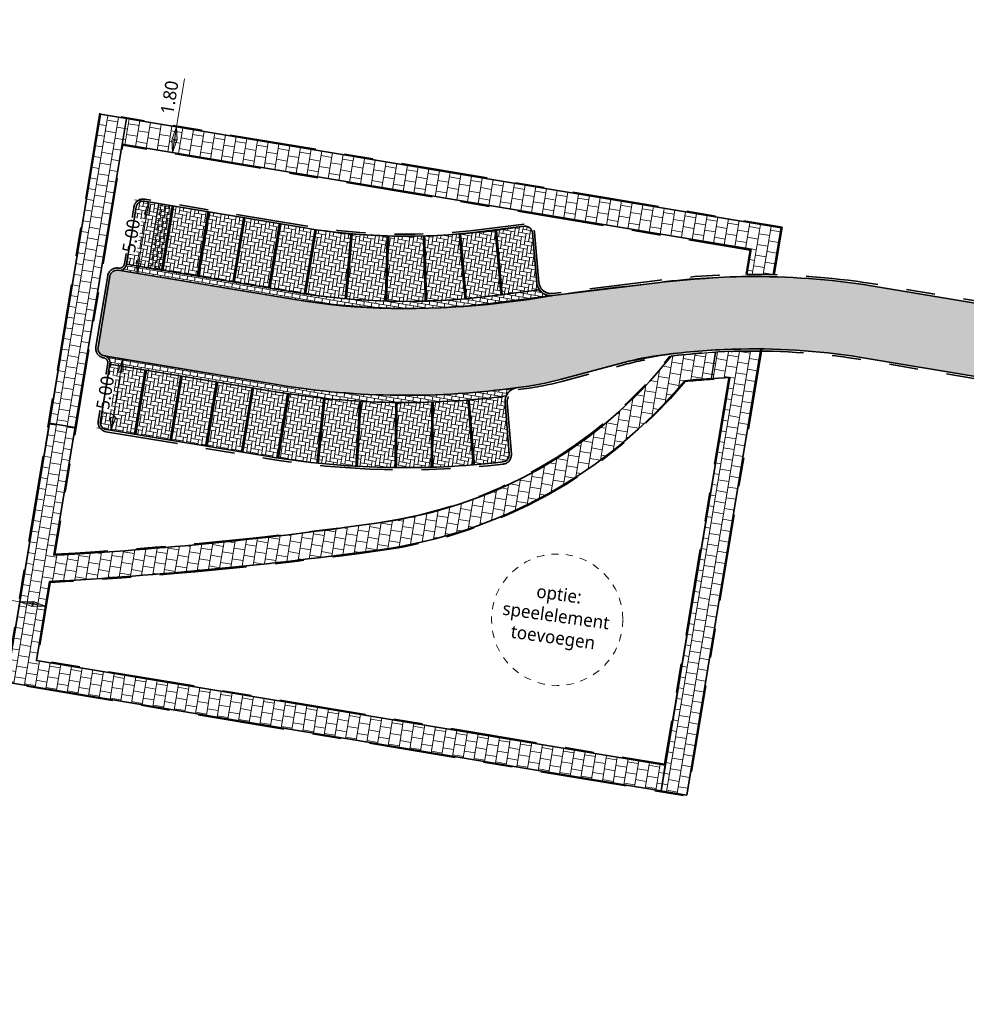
# Model space of a CAD drawing. Header units: metres. Extents: x 253823 to 255319, y 593130 to 593771.
# Tile 18 of 37: x 254110 to 254176, y 593306 to 593374. Entities that reach past the tile are written whole.
import ezdxf

# ---------------------------------------------------------------- set-up
doc = ezdxf.new("R2010")
doc.units = ezdxf.units.M
for name, pattern in [('AL-NAP_LIJN', [15.25, 12, -1.5, 0.25, -1.5]), ('DASHED2', [0.375, 0.25, -0.125]), ('JIS_02_1.0', [2, 1, -1]), ('VH-OPSLUITBAND_60X200', [12, 6, -2, 2, -2]), ('VH-TROTTOIRBAND_130-150', [15, 5, -2, 2, -2, 2, -2])]:
    doc.linetypes.add(name, pattern=pattern)
for name, color, linetype, lineweight in [('00_wadi-hoeveelheid-T', 7, 'Continuous', 9), ('HKB_spelen', 7, 'JIS_02_1.0', 13), ('N-WE-VH-GOOT_BSS-G', 170, 'Continuous', 35), ('N-WE-VH-KANTOPSLUITING_OPSLUITBAND_60X200-G', 150, 'VH-OPSLUITBAND_60X200', 35), ('N-WE-VH-KANTOPSLUITING_TROTTOIRBAND_130 150-G', 210, 'VH-TROTTOIRBAND_130-150', 35), ('N-WE-VH-KANTVERHARDING-G', 2, 'Continuous', 35), ('N-WE-VH-VERHARDING_BETONSTRAATSTEEN-MOLGOOT-GRIJS-A', 252, 'Continuous', 18), ('N-WE-VH-VERHARDING_TEGEL-45MM DIK-A', 252, 'Continuous', 18), ('N-WE-VW-SCHEIDINGSLIJN_PARKEERVAK_GRIJS BSS KF-G', 253, 'DASHED2', 35), ('X-XX-AL-M', 7, 'Continuous', 18), ('X-XX-AL-NAP-G', 7, 'AL-NAP_LIJN', 18)]:
    doc.layers.add(name, color=color, linetype=linetype, lineweight=lineweight)
doc.layers.add('HULPLIJN ARCERING', color=6, linetype='Continuous', plot=False)
doc.layers.add('N01-WE-VH-VERHARDING_BETONSTRAATSTEEN-ROODZWART NUANCE-KEPER-A', color=7, linetype='Continuous', lineweight=18, true_color=0xc63527)
doc.layers.add('N01-WE-VH-VERHARDING_BSS-ROODZWART NUANCE PVAK-ELLEBOOG-A', color=7, linetype='Continuous', lineweight=18, true_color=0xc63527)
doc.styles.add('Roelofs', font='segoeui.ttf', dxfattribs={"height": 1.8})
doc.dimstyles.new('Roelofs Standaard', dxfattribs={"dimtxt": 1.8, "dimasz": 1, "dimexe": 2, "dimexo": 2, "dimgap": 0.7, "dimtad": 1, "dimlfac": -1, "dimzin": 0, "dimdsep": 46, "dimtxsty": 'Roelofs', "dimblk": 'Pijl', "dimcen": 0, "dimdle": 2, "dimclrd": 256, "dimclre": 253, "dimclrt": 256, "dimazin": 0, "dimtfac": 1, "dimtofl": 0, "dimtmove": 0, "dimatfit": 3, "dimldrblk": 'Pijl', "dimfxl": 1, "dimtolj": 1, "dimtzin": 0, "dimlwd": 18, "dimlwe": 18, "dimarcsym": 0})
pattern_1 = [(350.549799, (0.8400776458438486, -1.127445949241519), (0.3020374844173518, 0.2158375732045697), [0.7875, -0.2625]), (260.5497990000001, (0.9262775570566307, -0.6095708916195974), (0.3020374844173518, 0.2158375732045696), [0.7875, -0.2625])]
pattern_2 = [(170.5933907, (254809.8196349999, 593427.3387152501), (-0.8012048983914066, -0.2473776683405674), [0.7499999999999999, -0.7499999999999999]), (260.5933907, (254809.8196349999, 593427.3387152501), (0.7399149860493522, -0.1225798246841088), [])]

# ---------------------------------------------------------------- blocks, each defined once
blk = doc.blocks.new('Pijl')
h = blk.add_hatch(color=256)
h.paths.add_polyline_path([(2.220446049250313e-16, 0), (-1.75, 0.352142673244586), (-1.749922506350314, 1.310063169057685e-14)])
h.paths.add_polyline_path([(-1.749922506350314, 1.310063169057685e-14), (-1.749845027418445, -0.3520757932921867), (0, 0)])
for p, q in [((-1.901878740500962, 1.4210854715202e-14), (0, 0)), ((0, 0), (-1.75, 0.352142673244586)), ((-1.75, 0.352142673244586), (-1.749845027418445, -0.3520757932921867)), ((0, 0), (-1.749845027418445, -0.3520757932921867))]:
    blk.add_line(p, q)
blk = doc.blocks.new('*D238')
at = {"layer": 'Defpoints', "color": 0, "transparency": 16777216}
for p in [(254110.4192996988, 593334.0647764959), (254109.7946251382, 593330.2941228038), (254111.5704211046, 593329.9999312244)]:
    blk.add_point(p, dxfattribs=at)
at = {"layer": 'X-XX-AL-M', "lineweight": 18, "transparency": 16777216}
for p, q in [((254110.4192996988, 593334.0647764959), (254107.1029945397, 593334.6141802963)), ((254111.701819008, 593333.8523047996), (254110.9125763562, 593333.9830566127))]:
    blk.add_line(p, q, dxfattribs=at)
at = {"layer": 'X-XX-AL-M', "color": 253, "lineweight": 18, "transparency": 16777216}
for p, q in [((254109.9580649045, 593331.2806761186), (254110.5827394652, 593335.0513298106)), ((254111.733860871, 593330.9864845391), (254112.3585354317, 593334.7571382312))]:
    blk.add_line(p, q, dxfattribs=at)
at = {"layer": 'X-XX-AL-M', "lineweight": 18, "transparency": 16777216, "xscale": 0.5, "yscale": 0.5, "zscale": 0.5}
for p, rotation in [((254110.4192996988, 593334.0647764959), 170.5933906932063), ((254112.1950956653, 593333.7705849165), 350.5933906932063)]:
    blk.add_blockref('Pijl', p, dxfattribs=dict(at, rotation=rotation))
at = {"layer": 'X-XX-AL-M', "transparency": 16777216, "insert": (254108.6481840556, 593335.1872274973), "char_height": 0.9, "attachment_point": 5, "rotation": 350.59339069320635, "style": 'Roelofs', "bg_fill": 3, "box_fill_scale": 1.1, "bg_fill_color": 256, "bg_fill_true_color": 13158600, "bg_fill_transparency": 0}
blk.add_mtext('\\A1;1.80', dxfattribs=at)
blk = doc.blocks.new('*D239')
at = {"layer": 'Defpoints', "color": 0, "transparency": 16777216}
for p in [(254117.7811664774, 593367.4738717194), (254121.2590250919, 593366.8927409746), (254117.4845094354, 593365.698485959)]:
    blk.add_point(p, dxfattribs=at)
at = {"layer": 'X-XX-AL-M', "lineweight": 18, "transparency": 16777216}
for p, q in [((254121.2590250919, 593366.8927409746), (254121.8130331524, 593370.2082800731)), ((254121.0447727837, 593365.6105179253), (254121.176620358, 593366.3995782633))]:
    blk.add_line(p, q, dxfattribs=at)
at = {"layer": 'X-XX-AL-M', "color": 253, "lineweight": 18, "transparency": 16777216}
for p, q in [((254118.7674919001, 593367.3090622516), (254122.2453505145, 593366.7279315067)), ((254118.470834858, 593365.5336764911), (254121.9486934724, 593364.9525457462))]:
    blk.add_line(p, q, dxfattribs=at)
at = {"layer": 'X-XX-AL-M', "lineweight": 18, "transparency": 16777216, "xscale": 0.5, "yscale": 0.5, "zscale": 0.5}
for p, rotation in [((254121.2590250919, 593366.8927409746), 80.5138337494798), ((254120.9623680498, 593365.1173552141), 260.5138337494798)]:
    blk.add_blockref('Pijl', p, dxfattribs=dict(at, rotation=rotation))
at = {"layer": 'X-XX-AL-M', "transparency": 16777216, "insert": (254120.7705287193, 593368.9318874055), "char_height": 0.9, "attachment_point": 5, "rotation": 80.51383374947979, "style": 'Roelofs', "bg_fill": 3, "box_fill_scale": 1.1, "bg_fill_color": 256, "bg_fill_true_color": 13158600, "bg_fill_transparency": 0}
blk.add_mtext('\\A1;1.80', dxfattribs=at)
blk = doc.blocks.new('*D240')
at = {"layer": 'Defpoints', "color": 0, "transparency": 16777216}
for p in [(254117.5389723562, 593350.8493408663), (254118.2208515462, 593350.7358425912), (254117.399900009, 593345.8036991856)]:
    blk.add_point(p, dxfattribs=at)
at = {"layer": 'X-XX-AL-M', "color": 253, "lineweight": 18, "transparency": 16777216}
for p, q in [((254117.2344228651, 593350.9000328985), (254116.5525436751, 593351.0135311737)), ((254116.4134713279, 593345.967889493), (254115.7315921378, 593346.0813877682))]:
    blk.add_line(p, q, dxfattribs=at)
at = {"layer": 'X-XX-AL-M', "lineweight": 18, "transparency": 16777216}
blk.add_line((254116.8001159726, 593346.4104118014), (254117.4568772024, 593350.3561265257), dxfattribs=at)
at = {"layer": 'X-XX-AL-M', "lineweight": 18, "transparency": 16777216, "xscale": 0.5, "yscale": 0.5, "zscale": 0.5}
for p, rotation in [((254117.5389723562, 593350.8493408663), 80.54979897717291), ((254116.7180208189, 593345.9171974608), 260.5497989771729)]:
    blk.add_blockref('Pijl', p, dxfattribs=dict(at, rotation=rotation))
at = {"layer": 'X-XX-AL-M', "transparency": 16777216, "insert": (254116.3241857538, 593348.5171460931), "char_height": 0.9, "attachment_point": 5, "rotation": 80.54979897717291, "style": 'Roelofs', "bg_fill": 3, "box_fill_scale": 1.1, "bg_fill_color": 256, "bg_fill_true_color": 13158600, "bg_fill_transparency": 0}
blk.add_mtext('\\A1;5.00', dxfattribs=at)
blk = doc.blocks.new('*D241')
at = {"layer": 'Defpoints', "color": 0, "transparency": 16777216}
for p in [(254119.330817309, 593361.7004483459), (254120.0130116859, 593361.5888772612), (254119.2059933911, 593356.6544146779)]:
    blk.add_point(p, dxfattribs=at)
at = {"layer": 'X-XX-AL-M', "color": 253, "lineweight": 18, "transparency": 16777216}
for p, q in [((254119.0261231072, 593361.750280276), (254118.3439287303, 593361.8618513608)), ((254118.2191048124, 593356.8158176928), (254117.5369104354, 593356.9273887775))]:
    blk.add_line(p, q, dxfattribs=at)
at = {"layer": 'X-XX-AL-M', "lineweight": 18, "transparency": 16777216}
blk.add_line((254118.6045005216, 593357.2594300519), (254119.2501158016, 593361.2070040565), dxfattribs=at)
at = {"layer": 'X-XX-AL-M', "lineweight": 18, "transparency": 16777216, "xscale": 0.5, "yscale": 0.5, "zscale": 0.5}
for p, rotation in [((254119.330817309, 593361.7004483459), 80.7116583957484), ((254118.5237990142, 593356.7659857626), 260.7116583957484)]:
    blk.add_blockref('Pijl', p, dxfattribs=dict(at, rotation=rotation))
at = {"layer": 'X-XX-AL-M', "transparency": 16777216, "insert": (254118.1226223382, 593359.3648212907), "char_height": 0.9, "attachment_point": 5, "rotation": 80.7116583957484, "style": 'Roelofs', "bg_fill": 3, "box_fill_scale": 1.1, "bg_fill_color": 256, "bg_fill_true_color": 13158600, "bg_fill_transparency": 0}
blk.add_mtext('\\A1;5.00', dxfattribs=at)

msp = doc.modelspace()

# ---------------------------------------------------------------- hatches: boundary and pattern name
at = {"layer": 'N-WE-VH-VERHARDING_BETONSTRAATSTEEN-MOLGOOT-GRIJS-A'}
h = msp.add_hatch(dxfattribs=at)
h.set_pattern_fill('AVH-BSS_KEIFORMAAT_HALFST-SO', color=256, scale=5, angle=260.5497990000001, pattern_type=2)
h.set_pattern_definition([(260.5497990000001, (254139.0567489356, 593396.589397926), (0.2158375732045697, -0.3020374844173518), [0.2625, -0.2625]), (350.549799, (254139.0567489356, 593396.589397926), (0.04309995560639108, 0.2589375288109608), [])])
edge = h.paths.add_edge_path()
edge.add_line((254142.9415430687, 593354.6925081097), (254147.2727327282, 593355.2300234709))
edge.add_arc((254147.1495741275, 593356.2224104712), 0.9999999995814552, 217.0744296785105, 277.07442970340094, ccw=False)
edge.add_line((254146.351721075, 593355.6195584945), (254142.8799637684, 593355.1887016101))
edge.add_arc((254137.1008815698, 593402.2828705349), 47.4474292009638, 260.6282494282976, 276.99597923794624, ccw=False)
edge.add_line((254129.3745650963, 593355.4687426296), (254117.7941842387, 593357.3962882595))
edge.add_arc((254117.3009698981, 593357.4783834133), 0.5000000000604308, 260.5688529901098, 350.5497989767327, ccw=False)
edge.add_line((254117.21903877, 593356.9851417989), (254129.2924699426, 593354.9755282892))
edge.add_arc((254137.0915095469, 593401.8308906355), 47.49999999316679, 260.5497989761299, 277.0744296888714)
h = msp.add_hatch(dxfattribs=at)
h.set_pattern_fill('AVH-BSS_KEIFORMAAT_HALFST-SO', color=256, scale=5, angle=260.5497990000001, pattern_type=2)
h.set_pattern_definition([(260.5497990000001, (254139.8968265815, 593395.4619519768), (0.2158375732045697, -0.3020374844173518), [0.2625, -0.2625]), (350.549799, (254139.8968265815, 593395.4619519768), (0.04309995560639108, 0.2589375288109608), [])])
edge = h.paths.add_edge_path()
edge.add_arc((254137.1377432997, 593402.9834565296), 54.64474290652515, 260.71521150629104, 278.1080513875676, ccw=False)
edge.add_line((254128.3212613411, 593349.0546370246), (254116.2489521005, 593351.077476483))
edge.add_arc((254116.1522426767, 593350.5853307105), 0.5015577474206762, -7.861853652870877, 78.88270743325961, ccw=False)
edge.add_line((254116.6490861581, 593350.5167251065), (254128.2395411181, 593348.5613602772))
edge.add_arc((254137.0496083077, 593401.9910764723), 54.15119441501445, 260.6367074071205, 277.4143031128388)
edge.add_arc((254144.953173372, 593347.8908342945), 1.000000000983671, 96.2182670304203, 156.3088076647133, ccw=False)
at = {"layer": 'N-WE-VH-VERHARDING_TEGEL-45MM DIK-A'}
h = msp.add_hatch(dxfattribs=at)
h.set_pattern_fill('AVH-TEGEL_300X300_HALFST-SO', color=149, scale=5, angle=262.02, pattern_type=2)
h.set_pattern_definition([(262.02, (253985.4613487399, 593404.4237742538), (0.267248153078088, -0.7947977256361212), [0.75, -0.75]), (352.02, (253985.4613487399, 593404.4237742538), (0.1041205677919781, 0.7427374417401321), [])])
edge = h.paths.add_edge_path()
edge.add_line((254189.6279745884, 593383.189266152), (254186.954368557, 593383.565532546))
edge.add_arc((254186.8361903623, 593382.7237879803), 0.8499999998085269, 82.00809615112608, 127.0112822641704)
edge.add_line((254186.3245139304, 593383.4025274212), (254184.3471098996, 593381.9118360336))
edge.add_line((254184.3471098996, 593381.9118360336), (254114.143460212, 593391.7642189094))
edge.add_line((254114.143460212, 593391.7642189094), (254113.8935238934, 593389.9816347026))
edge.add_line((254113.8935238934, 593389.9816347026), (254188.9050817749, 593379.4543311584))
edge.add_line((254188.9050817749, 593379.4543311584), (254185.2180250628, 593357.3020815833))
edge.add_line((254185.2180250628, 593357.3020815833), (254186.9957490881, 593357.0194708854))
edge.add_line((254186.9957490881, 593357.0194708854), (254190.6881926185, 593379.204085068))
edge.add_line((254190.6881926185, 593379.204085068), (254194.4243878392, 593378.6797383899))
edge.add_arc((254188.7135880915, 593377.4111698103), 5.850000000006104, 12.52404607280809, 81.00748790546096)
h = msp.add_hatch(dxfattribs=at)
h.set_pattern_fill('AVH-TEGEL_300X300_HALFST-SO', color=256, scale=5, angle=170.5933907, pattern_type=2)
h.set_pattern_definition(pattern_2)
h.paths.add_polyline_path([(254117.7837421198, 593367.4734413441), (254116.0033138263, 593367.7709409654), (254112.4664425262, 593346.4217174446), (254114.2405236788, 593346.1171749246)])
h = msp.add_hatch(dxfattribs=at)
h.set_pattern_fill('AVH-TEGEL_300X300_HALFST-SO', color=256, scale=5, angle=170.5933907, pattern_type=2)
h.set_pattern_definition(pattern_2)
edge = h.paths.add_edge_path()
edge.add_line((254163.0409583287, 593359.9112133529), (254117.7837421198, 593367.4734413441))
edge.add_line((254117.7837421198, 593367.4734413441), (254117.4845094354, 593365.6984859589))
edge.add_line((254117.4845094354, 593365.6984859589), (254160.9701028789, 593358.4322862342))
edge.add_line((254160.9701028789, 593358.4322862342), (254160.6814671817, 593356.6977676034))
edge.add_arc((254161.0246321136, 593298.3722549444), 58.32652217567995, 88.54733912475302, 90.33710248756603, ccw=False)
edge.add_line((254162.5032677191, 593356.6800316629), (254163.0409583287, 593359.9112133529))
h = msp.add_hatch(dxfattribs=at)
h.set_pattern_fill('AVH-TEGEL_300X300_HALFST-SO', color=256, scale=5, angle=170.5933907, pattern_type=2)
h.set_pattern_definition(pattern_2)
edge = h.paths.add_edge_path()
edge.add_arc((254161.1362541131, 593304.0481140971), 47.34966840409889, 89.40997366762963, 91.06182824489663)
edge.add_arc((254161.1631785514, 593303.6515539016), 47.74666345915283, 91.08531338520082, 93.19370815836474)
edge.add_line((254158.5031230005, 593351.32406145), (254158.2148827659, 593349.5040052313))
edge.add_arc((254161.1362296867, 593304.0477811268), 45.55000085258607, 92.06481813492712, 93.67718565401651, ccw=False)
edge.add_line((254159.4950597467, 593349.56820664), (254154.7418976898, 593320.993888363))
edge.add_line((254154.7418976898, 593320.993888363), (254156.5157492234, 593320.698819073))
edge.add_line((254156.5157492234, 593320.698819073), (254161.6238477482, 593351.3952718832))
at = {"layer": 'N01-WE-VH-VERHARDING_BETONSTRAATSTEEN-ROODZWART NUANCE-KEPER-A'}
h = msp.add_hatch(dxfattribs=at)
h.set_pattern_fill('AVH-BSS_KEIFORMAAT_KEPER-SO', color=256, scale=5, angle=314.870647, pattern_type=2)
h.set_pattern_definition([(314.870647, (0, 0), (0.3712301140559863, -0.0008381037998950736), [0.7875, -0.2625]), (224.8706470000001, (0.3720682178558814, 0.3703920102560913), (0.3712301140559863, -0.0008381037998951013), [0.7875, -0.2625])])
edge = h.paths.add_edge_path()
edge.add_arc((254161.1362296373, 593304.0477819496), 52.50000002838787, 80.48534514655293, 89.98477921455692)
edge.add_arc((254161.1362296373, 593304.0477819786), 52.49999999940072, 89.98477921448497, 91.97658233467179)
edge.add_arc((254172.0692901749, 593180.0254639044), 176.95057814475, 94.12997179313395, 98.05553163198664)
edge.add_arc((254137.5319402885, 593408.137194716), 53.79639066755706, 261.1898858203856, 280.43193361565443, ccw=False)
edge.add_line((254129.2924699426, 593354.9755282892), (254117.21903877, 593356.9851417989))
edge.add_arc((254117.1371076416, 593356.4919001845), 0.4999999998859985, 80.568852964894, 170.549798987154)
edge.add_line((254116.6438933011, 593356.5739953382), (254115.8250868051, 593351.6547389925))
edge.add_arc((254116.318301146, 593351.5726438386), 0.5000000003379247, 170.5497989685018, 262.0274826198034)
edge.add_line((254116.2489521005, 593351.077476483), (254128.3212613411, 593349.0546370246))
edge.add_arc((254137.1377433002, 593402.9834565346), 54.64474291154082, 260.7152115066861, 278.108051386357)
edge.add_arc((254142.6785309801, 593368.7672803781), 19.99999997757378, 276.2182669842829, 285.0027325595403)
edge.add_line((254147.8558332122, 593349.4490107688), (254152.1779910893, 593350.6073504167))
edge.add_arc((254160.5590019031, 593313.4507038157), 38.09012639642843, 90.45584496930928, 102.71085719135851, ccw=False)
edge.add_arc((254161.13622964, 593304.0477819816), 47.49999999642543, 80.48534514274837, 91.06186546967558, ccw=False)
edge.add_line((254168.9879733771, 593350.8943412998), (254183.6807863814, 593348.4317441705))
edge.add_line((254183.6807863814, 593348.4317441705), (254184.501710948, 593353.3638953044))
edge.add_line((254184.501710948, 593353.3638953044), (254169.8144727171, 593355.8255580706))
at = {"layer": 'N01-WE-VH-VERHARDING_BSS-ROODZWART NUANCE PVAK-ELLEBOOG-A'}
h = msp.add_hatch(dxfattribs=at)
h.set_pattern_fill('AVH-BSS_KEIFORMAAT_KEPER-SO', color=256, scale=5, angle=350.549799, pattern_type=2)
h.set_pattern_definition([(350.549799, (254059.388459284, 593470.55478776), (0.3020374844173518, 0.2158375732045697), [0.7875, -0.2625]), (260.5497990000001, (254059.4746591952, 593471.0726628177), (0.3020374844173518, 0.2158375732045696), [0.7875, -0.2625])])
edge = h.paths.add_edge_path()
edge.add_line((254121.0484337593, 593361.416532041), (254119.0262549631, 593361.7531221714))
edge.add_arc((254118.9441598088, 593361.2599078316), 0.4999999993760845, 80.5497988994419, 170.5497989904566)
edge.add_line((254118.4509454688, 593361.3420029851), (254117.7941842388, 593357.3962882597))
edge.add_line((254117.7941842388, 593357.3962882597), (254120.3095773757, 593356.9776029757))
edge.add_line((254120.3095773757, 593356.9776029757), (254121.0484337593, 593361.416532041))
h = msp.add_hatch(dxfattribs=at)
h.set_pattern_fill('AVH-BSS_KEIFORMAAT_KEPER-SO', color=256, scale=5, angle=350.549799, pattern_type=2)
h.set_pattern_definition([(350.549799, (0, 0), (0.3020374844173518, 0.2158375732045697), [0.7875, -0.2625]), (260.5497990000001, (0.08619991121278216, 0.5178750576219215), (0.3020374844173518, 0.2158375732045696), [0.7875, -0.2625])])
edge = h.paths.add_edge_path()
edge.add_line((254130.1134214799, 593359.9076716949), (254120.013011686, 593361.5888772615))
edge.add_line((254120.013011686, 593361.5888772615), (254119.2741553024, 593357.1499481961))
edge.add_line((254119.2741553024, 593357.1499481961), (254129.3745650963, 593355.4687426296))
edge.add_arc((254137.0915095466, 593401.8308906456), 47.00000000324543, 260.5497989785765, 277.0744296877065)
edge.add_line((254142.8799637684, 593355.1887016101), (254146.3517210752, 593355.6195584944))
edge.add_arc((254147.1495741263, 593356.2224104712), 0.9999999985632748, 185.0553599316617, 217.0744297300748, ccw=False)
edge.add_line((254146.1534641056, 593356.134292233), (254145.849518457, 593359.5701678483))
edge.add_arc((254145.3514634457, 593359.5261087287), 0.5000000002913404, 5.055359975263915, 97.07442965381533)
edge.add_arc((254137.3586449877, 593405.3773674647), 46.04331110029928, 260.9464971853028, 279.91901687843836, ccw=False)
h = msp.add_hatch(dxfattribs=at)
h.set_pattern_fill('AVH-BSS_KEIFORMAAT_KEPER-SO', color=256, scale=5, angle=350.549799, pattern_type=2)
h.set_pattern_definition(pattern_1)
edge = h.paths.add_edge_path()
edge.add_line((254119.1290911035, 593350.1039301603), (254116.6490861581, 593350.5167251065))
edge.add_line((254116.6490861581, 593350.5167251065), (254115.9841154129, 593346.5216889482))
edge.add_arc((254116.474650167, 593346.4589995), 0.494524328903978, 172.7171810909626, 261.2252169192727)
edge.add_line((254116.3992100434, 593345.970263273), (254118.3902347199, 593345.6650010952))
edge.add_line((254118.3902347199, 593345.6650010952), (254119.1290911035, 593350.1039301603))
h = msp.add_hatch(dxfattribs=at)
h.set_pattern_fill('AVH-BSS_KEIFORMAAT_KEPER-SO', color=256, scale=5, angle=350.549799, pattern_type=2)
h.set_pattern_definition(pattern_1)
edge = h.paths.add_edge_path()
edge.add_line((254144.2462572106, 593344.2677239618), (254143.956503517, 593347.8092916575))
edge.add_arc((254144.9531733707, 593347.8908342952), 0.9999999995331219, 156.3088076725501, 184.6772421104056, ccw=False)
edge.add_arc((254137.0496083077, 593401.9910764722), 54.15119441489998, 260.63670740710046, 277.4143031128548, ccw=False)
edge.add_line((254128.2395411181, 593348.5613602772), (254119.1290911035, 593350.1039301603))
edge.add_line((254119.1290911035, 593350.1039301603), (254118.3902347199, 593345.6650010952))
edge.add_line((254118.3902347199, 593345.6650010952), (254127.5039841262, 593344.1218820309))
edge.add_arc((254137.0496083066, 593401.9910764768), 58.65119441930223, 260.6333068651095, 276.6144629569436)
edge.add_arc((254143.7479222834, 593344.2269526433), 0.5000000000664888, 276.6144629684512, 364.6772420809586)

# ---------------------------------------------------------------- linework, layer by layer
at = {"layer": 'HULPLIJN ARCERING', "flags": 128}
msp.add_lwpolyline([(254117.7837421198, 593367.4734413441), (254116.0033138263, 593367.7709409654), (254112.4664425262, 593346.4217174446), (254114.2405236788, 593346.1171749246)], close=True, dxfattribs=at)
for points in [[(254163.0409583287, 593359.9112133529), (254117.7837421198, 593367.4734413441), (254117.4845094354, 593365.6984859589), (254160.9701028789, 593358.4322862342), (254160.6814671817, 593356.6977676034, -0.007809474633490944), (254162.5032677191, 593356.6800316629)], [(254121.0484337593, 593361.416532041), (254119.0262549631, 593361.7531221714, 0.4142135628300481), (254118.4509454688, 593361.3420029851), (254117.7941842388, 593357.3962882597), (254120.3095773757, 593356.9776029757)], [(254130.1134214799, 593359.9076716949), (254120.013011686, 593361.5888772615), (254119.2741553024, 593357.1499481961), (254129.3745650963, 593355.4687426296, 0.07222751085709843), (254142.8799637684, 593355.1887016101), (254146.3517210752, 593355.6195584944, -0.1406256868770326), (254146.1534641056, 593356.134292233), (254145.849518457, 593359.5701678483, 0.4245730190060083), (254145.2898841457, 593360.0223022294, -0.08297286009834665)], [(254142.9415430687, 593354.6925081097), (254147.2727327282, 593355.2300234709, -0.2679491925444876), (254146.351721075, 593355.6195584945), (254142.8799637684, 593355.1887016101, -0.07153936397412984), (254129.3745650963, 593355.4687426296), (254117.7941842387, 593357.3962882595, -0.4141161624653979), (254117.21903877, 593356.9851417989), (254129.2924699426, 593354.9755282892, 0.07222751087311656)], [(254169.8144727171, 593355.8255580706, 0.04147285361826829), (254161.1501764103, 593356.5477801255, 0.008691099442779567), (254159.3254506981, 593356.5165448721, 0.01713016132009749), (254147.2727079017, 593355.23002039, -0.08415711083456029), (254129.2924699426, 593354.9755282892), (254117.21903877, 593356.9851417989, 0.4141161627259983), (254116.6438933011, 593356.5739953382), (254115.8250868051, 593351.6547389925, 0.4217877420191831), (254116.2489521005, 593351.077476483), (254128.3212613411, 593349.0546370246, 0.0760366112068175), (254144.8448570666, 593348.8849507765, 0.03834824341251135), (254147.8558332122, 593349.4490107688), (254152.1779910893, 593350.6073504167, -0.05352360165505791), (254160.2559602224, 593351.5396247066, -0.04618156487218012), (254168.9879733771, 593350.8943412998), (254183.6807863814, 593348.4317441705), (254184.501710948, 593353.3638953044)], [(254144.8448570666, 593348.8849507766, -0.07603661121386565), (254128.3212613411, 593349.0546370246), (254116.2489521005, 593351.077476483, -0.3976681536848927), (254116.6490861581, 593350.5167251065), (254128.2395411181, 593348.5613602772, 0.07333712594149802), (254144.037449, 593348.2926413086, -0.2683726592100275)], [(254161.6238477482, 593351.3952718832, 0.007207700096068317), (254160.2588013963, 593351.3896516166, 0.00919986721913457), (254158.5031230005, 593351.32406145), (254158.2148827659, 593349.5040052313, -0.007035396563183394), (254159.4950597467, 593349.56820664), (254154.7418976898, 593320.993888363), (254156.5157492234, 593320.698819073)]]:
    msp.add_lwpolyline(points, format="xyb", close=True, dxfattribs=at)
at = {"layer": 'N-WE-VH-GOOT_BSS-G', "flags": 128}
for points in [[(254146.3517210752, 593355.6195584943), (254142.8799637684, 593355.1887016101, -0.07222751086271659), (254129.3745650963, 593355.4687426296), (254117.7941842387, 593357.3962882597)], [(254147.2727327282, 593355.2300234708), (254142.9415430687, 593354.6925081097, -0.07222751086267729), (254129.2924699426, 593354.9755282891), (254117.2188747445, 593356.985169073)], [(254116.3442890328, 593351.0481950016), (254128.3212613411, 593349.0546370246, 0.07603661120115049), (254144.8448570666, 593348.8849507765)], [(254116.6448520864, 593350.4912874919), (254128.2395411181, 593348.5613602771, 0.07333712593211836), (254144.037449, 593348.2926413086)]]:
    msp.add_lwpolyline(points, format="xyb", dxfattribs=at)
at = {"layer": 'N-WE-VH-KANTOPSLUITING_OPSLUITBAND_60X200-G', "flags": 128}
for points in [[(254115.9539406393, 593367.8400227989), (254109.4316340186, 593328.470147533)], [(254162.563825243, 593356.678423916), (254163.1099868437, 593359.9605109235), (254117.4339532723, 593367.5927209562)]]:
    msp.add_lwpolyline(points, dxfattribs=at)
msp.add_lwpolyline([(254160.6202237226, 593356.6952533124), (254160.9010743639, 593358.3829886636), (254117.5338826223, 593365.6294041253), (254112.8482164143, 593337.3458374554, 0.01972360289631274), (254135.0638244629, 593339.5071096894, 0.1925479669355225), (254155.3613541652, 593351.0443064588)], format="xyb", dxfattribs=at)
at = {"layer": 'N-WE-VH-KANTOPSLUITING_TROTTOIRBAND_130 150-G'}
msp.add_line((254116.4989768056, 593350.5284665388), (254115.8361511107, 593346.546317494), dxfattribs=at)
at = {"layer": 'N-WE-VH-KANTOPSLUITING_TROTTOIRBAND_130 150-G', "flags": 128}
for points in [[(254145.2713851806, 593360.171157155), (254142.3072762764, 593359.8033011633, -0.07222751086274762), (254130.138050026, 593360.0556359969), (254119.0508835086, 593361.9010864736)], [(254147.2542589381, 593355.3788815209, -0.4245730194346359), (254146.302880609, 593356.1475099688), (254145.9989349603, 593359.5833855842, 0.4245730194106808), (254145.2714103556, 593360.1711602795, 0.4245730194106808)], [(254184.5265059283, 593353.5118318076), (254169.8392676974, 593355.9734945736, 0.04147285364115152), (254161.1502162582, 593356.6977801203, 0.03094430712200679), (254154.6519293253, 593356.2969575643), (254147.2542589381, 593355.3788815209)], [(254144.8611045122, 593348.7358333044, 0.03834824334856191), (254147.894662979, 593349.3041237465), (254152.216820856, 593350.4624633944, -0.03478126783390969), (254154.9242671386, 593350.9896546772), (254155.5958838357, 593351.0725313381, -0.02448595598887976), (254160.2588013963, 593351.3896516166, -0.0461815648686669), (254168.9631783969, 593350.7464047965), (254183.6559914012, 593348.2838076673)], [(254143.8227944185, 593343.5812792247, 0.4043449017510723), (254144.3957576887, 593344.2799553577), (254144.1060039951, 593347.8215230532, -0.4063576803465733), (254144.8611045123, 593348.7358333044, -0.4063576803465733)], [(254116.3745948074, 593345.8222967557), (254127.4794633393, 593343.9738997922, 0.06984465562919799), (254143.8227944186, 593343.5812792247)]]:
    msp.add_lwpolyline(points, format="xyb", dxfattribs=at)
for points in [[(254118.3154247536, 593361.4413905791), (254117.6462199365, 593357.4209168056)], [(254116.495928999, 593356.5986238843), (254115.6771225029, 593351.6793675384)]]:
    msp.add_lwpolyline(points, dxfattribs=at)
at = {"layer": 'N-WE-VH-KANTVERHARDING-G', "flags": 128}
msp.add_lwpolyline([(254116.6438933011, 593356.5739953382), (254115.8250868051, 593351.6547389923)], dxfattribs=at)
at = {"layer": 'N-WE-VH-KANTVERHARDING-G'}
msp.add_lwpolyline([(254144.8448570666, 593348.8849507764, 0.03834824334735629), (254147.8558332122, 593349.4490107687), (254152.1779910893, 593350.6073504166, -0.03478126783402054), (254154.9058966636, 593351.1385255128), (254155.5779530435, 593351.2214564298, -0.02448827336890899), (254160.2559602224, 593351.5396247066, -0.04618156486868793), (254168.9879733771, 593350.8943412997), (254183.6807863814, 593348.4317441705)], format="xyb", dxfattribs=at)
msp.add_arc((254144.9531733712, 593347.8908342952), 1, 96.21826699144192, 184.67724210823, dxfattribs=at)
at = {"layer": 'N-WE-VW-SCHEIDINGSLIJN_PARKEERVAK_GRIJS BSS KF-G', "linetype": 'Continuous', "ltscale": 2, "const_width": 0.2}
for points in [[(254120.9994403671, 593361.4246869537), (254120.2605839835, 593356.9857578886)], [(254123.4655120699, 593361.014211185), (254122.7266556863, 593356.57528212)], [(254125.9315837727, 593360.6037354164), (254125.1927273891, 593356.1648063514)], [(254128.3976554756, 593360.1932596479), (254127.6587990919, 593355.7543305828)], [(254130.8647243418, 593359.7895164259), (254130.1248707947, 593355.3438548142)], [(254143.3268097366, 593359.7165103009), (254143.7233418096, 593355.2340152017)], [(254133.3502410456, 593359.4958825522), (254132.9541067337, 593355.0133522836)], [(254135.8601358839, 593359.3487329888), (254135.7297551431, 593354.8506221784)], [(254138.3568989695, 593359.3497325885), (254138.490881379, 593354.851727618)], [(254140.8365346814, 593359.4962147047), (254141.2330667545, 593355.0137196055)], [(254119.1251850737, 593350.0784379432), (254118.3863286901, 593345.6395088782)], [(254121.5912567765, 593349.6679621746), (254120.8524003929, 593345.2290331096)], [(254124.0573284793, 593349.257486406), (254123.3184720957, 593344.818557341)], [(254126.5234001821, 593348.8470106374), (254125.7845437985, 593344.4080815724)], [(254128.9894718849, 593348.4365348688), (254128.2506155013, 593343.9976058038)], [(254131.4661628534, 593348.1285013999), (254131.0021748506, 593343.6524858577)], [(254133.9528381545, 593347.8707302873), (254133.6990632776, 593343.4356629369)], [(254136.4500320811, 593347.8432014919), (254136.4002069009, 593343.343477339)], [(254138.9478569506, 593347.8731634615), (254138.8983749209, 593343.3690271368)], [(254141.4337394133, 593348.0176454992), (254141.798063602, 593343.5324177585)]]:
    msp.add_lwpolyline(points, dxfattribs=at)
at = {"layer": 'X-XX-AL-NAP-G', "flags": 128}
msp.add_lwpolyline([(254125.6988600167, 593350.0698286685), (254125.6988600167, 593350.0698286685)], close=True, dxfattribs=at)

# ---------------------------------------------------------------- texts
at = {"layer": '00_wadi-hoeveelheid-T', "insert": (254147.4654363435, 593332.9617002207), "char_height": 0.9, "width": 7.77198365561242, "attachment_point": 5, "rotation": 352.0274871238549, "style": 'Roelofs', "bg_fill": 3, "box_fill_scale": 1.1, "bg_fill_color": 256, "bg_fill_transparency": 0}
msp.add_mtext('\\pxqc;optie: \\Pspeelelement\\Ptoevoegen', dxfattribs=at)

# ---------------------------------------------------------------- next in the draw order: hatches: boundary and pattern name
at = {"layer": 'N-WE-VH-VERHARDING_TEGEL-45MM DIK-A'}
h = msp.add_hatch(dxfattribs=at)
h.set_pattern_fill('AVH-TEGEL_300X300_HALFST-SO', color=256, scale=5, angle=226.76, pattern_type=2)
h.set_pattern_definition([(226.76, (254809.8196349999, 593427.3387152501), (-0.2406079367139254, -0.8032638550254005), [0.75, -0.75]), (316.7599999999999, (254809.8196349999, 593427.3387152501), (0.5137918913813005, 0.5463679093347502), [])])
edge = h.paths.add_edge_path()
edge.add_arc((254170.7193443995, 593437.0028612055), 2.99999999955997, 205.731102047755, 246.6597059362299, ccw=False)
edge.add_arc((254141.0434996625, 593422.7313644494), 29.92918850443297, 25.67873054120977, 68.02321069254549)
edge.add_line((254152.2439285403, 593450.4857644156), (254141.8916252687, 593454.6744965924))
edge.add_arc((254151.8932526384, 593480.0965588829), 27.3187445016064, 236.1834962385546, 248.524176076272, ccw=False)
edge.add_arc((254503.3551709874, 594021.3239924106), 672.647475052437, 236.5057343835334, 236.9679318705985, ccw=False)
edge.add_line((254132.1522914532, 593460.3756454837), (254131.8753923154, 593458.4045818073))
edge.add_line((254131.8753923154, 593458.4045818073), (254135.702142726, 593455.8943966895))
edge.add_arc((254153.1439783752, 593482.4842889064), 31.79999998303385, 236.7368331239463, 247.9708391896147)
edge.add_arc((652243.2573632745, 1577333.217957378), 1061369.637125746, 247.9705377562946, 247.971140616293)
edge.add_arc((254141.0160965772, 593422.7005674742), 28.16800612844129, 22.174887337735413, 67.99831084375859, ccw=False)
edge.add_line((254167.100687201, 593433.3321572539), (254168.907492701, 593432.5569885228))
edge.add_arc((254187.3791891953, 593475.6118248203), 46.84999999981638, 246.7793507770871, 253.7743726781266)
edge.add_line((254174.2883341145, 593430.6279164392), (254174.7602214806, 593433.9972983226))
edge.add_line((254174.7602214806, 593433.9972983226), (254172.9742044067, 593434.2225739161))
edge.add_line((254172.9742044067, 593434.2225739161), (254172.8009911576, 593432.9857923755))
edge.add_arc((254187.3791891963, 593475.6118248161), 45.04999999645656, 246.6597059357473, 251.11919777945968, ccw=False)
h = msp.add_hatch(dxfattribs=at)
h.set_pattern_fill('AVH-TEGEL_300X300_HALFST-SO', color=256, scale=5, angle=170.5933907, pattern_type=2)
h.set_pattern_definition(pattern_2)
edge = h.paths.add_edge_path()
edge.add_arc((254099.1709752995, 593586.2465950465), 249.3364599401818, 273.12806856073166, 278.27668178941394, ccw=False)
edge.add_line((254112.7767618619, 593337.2816319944), (254114.2405236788, 593346.1171749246))
edge.add_line((254114.2405236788, 593346.1171749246), (254112.4664425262, 593346.4217174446))
edge.add_line((254112.4664425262, 593346.4217174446), (254109.5006271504, 593328.519495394))
edge.add_line((254109.5006271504, 593328.519495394), (254154.7418976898, 593320.9938883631))
edge.add_line((254154.7418976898, 593320.9938883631), (254155.0372581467, 593322.7694902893))
edge.add_line((254155.0372581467, 593322.7694902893), (254111.5704211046, 593329.9999312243))
edge.add_line((254111.5704211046, 593329.9999312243), (254112.4752545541, 593335.4616769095))
edge.add_arc((254096.5721866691, 593619.9035166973), 284.8860610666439, 273.200060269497, 277.8164681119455)
edge.add_arc((254130.7882093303, 593370.6526986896), 33.29769391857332, 277.8166042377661, 320.2226774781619)
edge.add_line((254156.3787130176, 593349.3486488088), (254158.2239470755, 593349.5045868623))
edge.add_line((254158.2239470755, 593349.5045868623), (254158.5031230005, 593351.32406145))
edge.add_line((254158.5031230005, 593351.32406145), (254155.446306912, 593351.0546674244))
edge.add_arc((254131.0616296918, 593370.3335851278), 31.08519182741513, 277.39732159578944, 321.66953688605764, ccw=False)

# ---------------------------------------------------------------- next in the draw order: linework, layer by layer
at = {"layer": 'HKB_spelen', "ltscale": 0.5}
msp.add_circle((254147.5649410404, 593332.8241099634), 4.543051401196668, dxfattribs=at)
at = {"layer": 'HULPLIJN ARCERING', "flags": 128}
msp.add_lwpolyline([(254135.063824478, 593339.5071096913, -0.0224688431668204), (254112.7767618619, 593337.2816319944), (254114.2405236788, 593346.1171749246), (254112.4664425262, 593346.4217174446), (254109.5006271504, 593328.519495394), (254154.7418976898, 593320.9938883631), (254155.0372581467, 593322.7694902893), (254111.5704211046, 593329.9999312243), (254112.4752545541, 593335.4616769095, 0.02014560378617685), (254135.3167850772, 593337.6643913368, 0.1871723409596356), (254156.3787130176, 593349.3486488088), (254158.2239470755, 593349.5045868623), (254158.5031230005, 593351.32406145), (254155.446306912, 593351.0546674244, -0.1956132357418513)], format="xyb", close=True, dxfattribs=at)
at = {"layer": 'N-WE-VH-KANTOPSLUITING_OPSLUITBAND_60X200-G', "flags": 128}
msp.add_lwpolyline([(254110.9113022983, 593328.2240138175), (254156.5650869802, 593320.6297875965), (254161.7094758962, 593351.544322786)], dxfattribs=at)
msp.add_lwpolyline([(254159.4238064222, 593349.5055393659), (254154.9862787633, 593322.83879484), (254111.6394142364, 593330.0492790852), (254112.5265929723, 593335.404457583, 0.02010341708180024), (254135.324945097, 593337.6049488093, 0.1869843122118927), (254156.4092080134, 593349.2915148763, -0.01661365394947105)], format="xyb", close=True, dxfattribs=at)

# ---------------------------------------------------------------- next in the draw order: dimensions: what is measured, and where the dimension line sits
at = {"layer": 'X-XX-AL-M'}
for p1, p2, distance, picture, middle in [((254117.4845094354, 593365.6984859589), (254117.7811664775, 593367.4738717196), -3.5260762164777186, '*D239', (254120.7705287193, 593368.9318874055)), ((254119.2059933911, 593356.6544146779), (254120.013011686, 593361.5888772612), 0.6912577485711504, '*D241', (254118.1226223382, 593359.3648212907)), ((254117.399900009, 593345.8036991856), (254118.2208515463, 593350.7358425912), 0.6912605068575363, '*D240', (254116.3241857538, 593348.5171460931)), ((254111.5704211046, 593329.9999312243), (254109.7946251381, 593330.2941228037), -3.822047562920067, '*D238', (254108.6481840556, 593335.1872274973))]:
    dim = msp.add_aligned_dim(p1=p1, p2=p2, distance=distance, dimstyle='Roelofs Standaard', override={"dimtfill": 1}, dxfattribs=at)
    dim.commit()
    dim.dimension.update_dxf_attribs({"geometry": picture, "text_midpoint": middle})

# ---------------------------------------------------------------- next in the draw order: linework, layer by layer
at = {"layer": 'N-WE-VH-KANTOPSLUITING_TROTTOIRBAND_130 150-G', "flags": 128}
msp.add_lwpolyline([(254118.3029811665, 593361.3666315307, -0.4142135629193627), (254119.0508835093, 593361.9010864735, -0.4142135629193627)], format="xyb", dxfattribs=at)
at = {"layer": 'N-WE-VH-KANTOPSLUITING_TROTTOIRBAND_130 150-G'}
for centre, radius, start, end in [((254117.1371076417, 593356.4919001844), 0.65, 80.56885298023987, 170.5497989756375), ((254117.3009698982, 593357.4783834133), 0.35, 260.5497989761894, 350.5497989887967), ((254116.3183011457, 593351.5726438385), 0.65, 170.5497989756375, 262.0274826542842), ((254116.1537267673, 593350.5859331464), 0.35, 350.5497989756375, 82.0274826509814), ((254116.4813051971, 593346.4634776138), 0.65, 170.5497989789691, 260.5509883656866)]:
    msp.add_arc(centre, radius, start, end, dxfattribs=at)
at = {"layer": 'N-WE-VH-KANTVERHARDING-G'}
msp.add_lwpolyline([(254162.5032677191, 593356.6800316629), (254163.0409583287, 593359.9112133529), (254116.0033138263, 593367.7709409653), (254109.5006271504, 593328.519495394), (254156.5157492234, 593320.6988190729), (254161.6487663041, 593351.5450166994)], dxfattribs=at)
for points in [[(254160.6814671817, 593356.6977676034), (254160.9701028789, 593358.4322862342), (254117.4845094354, 593365.6984859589), (254112.7767618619, 593337.2816319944, 0.02246884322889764), (254135.0638244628, 593339.5071096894, 0.1956132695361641), (254155.446306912, 593351.0546674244)], [(254184.501710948, 593353.3638953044), (254169.8144727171, 593355.8255580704), (254169.8144727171, 593355.8255580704, 0.04147285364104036), (254161.1501764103, 593356.5477801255, 0.0309443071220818), (254154.6704031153, 593356.1480995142), (254147.2727327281, 593355.2300234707, -0.4245730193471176), (254146.1534641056, 593356.1342922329), (254145.849518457, 593359.5701678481, 0.4245730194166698), (254145.2898841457, 593360.0223022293), (254142.3257500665, 593359.6544431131, -0.07222751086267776), (254130.1134214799, 593359.9076716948), (254119.026254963, 593361.7531221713, 0.4142135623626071), (254118.4509454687, 593361.3420029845), (254117.7984183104, 593357.4217258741)], [(254116.6490861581, 593350.5167251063), (254115.9880908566, 593346.5455727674, 0.4142135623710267), (254116.3992100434, 593345.9702632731), (254127.5039841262, 593344.1218820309, 0.06984418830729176), (254143.8055162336, 593343.7302807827, 0.4043449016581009), (254144.2462572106, 593344.2677239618), (254143.956503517, 593347.8092916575)]]:
    msp.add_lwpolyline(points, format="xyb", dxfattribs=at)
at = {"layer": 'N-WE-VH-KANTVERHARDING-G', "flags": 128}
msp.add_lwpolyline([(254118.4509454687, 593361.3420029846, -0.4142135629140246), (254119.026254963, 593361.7531221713, 1.180207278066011)], format="xyb", dxfattribs=at)
at = {"layer": 'N-WE-VH-KANTVERHARDING-G'}
msp.add_lwpolyline([(254156.3787130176, 593349.3486488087, -0.01715142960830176), (254159.4950597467, 593349.56820664), (254155.03561652, 593322.7697633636), (254111.5704211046, 593329.9999312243), (254112.4752545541, 593335.4616769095, 0.02014560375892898), (254135.3167850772, 593337.6643913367, 0.1871735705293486)], format="xyb", close=True, dxfattribs=at)
for centre, start, end in [((254117.3009698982, 593357.4783834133), 260.5497989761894, 350.5497989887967), ((254117.1371076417, 593356.4919001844), 80.56885298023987, 170.5497989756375), ((254116.3183011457, 593351.5726438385), 170.5497989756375, 262.0274826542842), ((254116.1537267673, 593350.5859331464), 350.5497989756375, 82.0274826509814)]:
    msp.add_arc(centre, 0.5, start, end, dxfattribs=at)
at = {"layer": 'X-XX-AL-M'}
msp.add_arc((254116.4813051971, 593346.4634776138), 0.65, 19.41295310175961, 119.9361896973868, dxfattribs=at)

doc.saveas('drawing.dxf')
